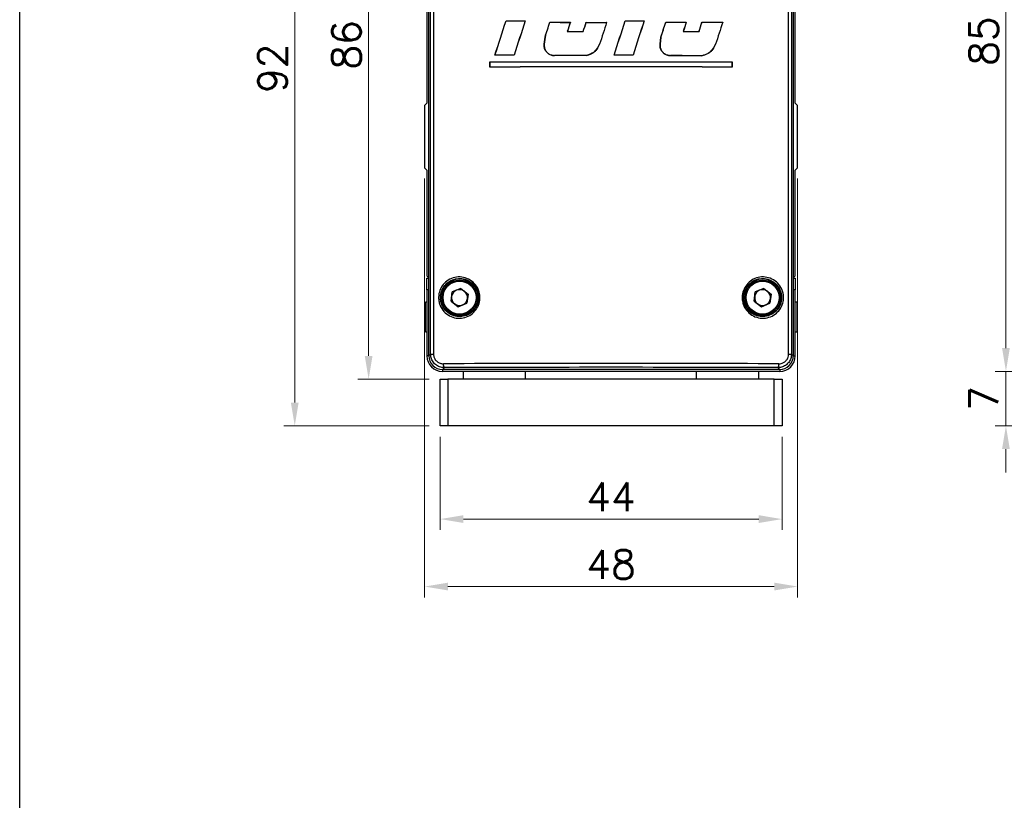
# Model space of a CAD drawing. Header units: inches. Extents: x 0 to 6721, y -3375 to 1330.
# Tile 104 of 196: x 3806 to 3932, y 329 to 429. Entities that reach past the tile are written whole.
import ezdxf

# ---------------------------------------------------------------- set-up
doc = ezdxf.new("R2010")
doc.units = ezdxf.units.IN
doc.header["$MEASUREMENT"] = 0
doc.linetypes.add('SLD-實線', pattern=[0])
doc.layers.add('AM_5', color=3, linetype='Continuous', lineweight=15)
doc.styles.add('尺寸標註', font='romans.shx', dxfattribs={"bigfont": 'CHINESET.SHX'})
doc.dimstyles.new('複本(3) CNS2-1$0', dxfattribs={"dimtxt": 3.7, "dimasz": 3, "dimexe": 1.4, "dimexo": 1.4, "dimgap": 1, "dimtad": 1, "dimtoh": 1, "dimdsep": 46, "dimtxsty": '尺寸標註', "dimcen": 0, "dimclrd": 2, "dimclre": 2, "dimclrt": 3, "dimadec": 0, "dimazin": 2, "dimtp": 0.1, "dimtm": 0.1, "dimtfac": 0.71, "dimtmove": 0, "dimatfit": 0, "dimfxl": 0, "dimlwd": 13, "dimlwe": 13, "dimarcsym": 0})

# ---------------------------------------------------------------- blocks, each defined once
blk = doc.blocks.new('*D303')
at = {"layer": 'AM_5', "color": 2, "lineweight": 13}
for p, q in [((3859.71, 375.57), (3859.71, 363.57)), ((3903.71, 375.57), (3903.71, 363.57)), ((3862.71, 364.97), (3900.71, 364.97))]:
    blk.add_line(p, q, dxfattribs=at)
at = {"layer": 'AM_5', "color": 2}
for points in [[(3862.71, 365.47), (3862.71, 364.47), (3859.71, 364.97)], [(3900.71, 365.47), (3900.71, 364.47), (3903.71, 364.97)]]:
    blk.add_solid(points, dxfattribs=at)
at = {"layer": 'Defpoints', "color": 0}
for p in [(3859.71, 376.97), (3903.71, 376.97), (3903.71, 364.97)]:
    blk.add_point(p, dxfattribs=at)
at = {"layer": 'AM_5', "color": 3, "insert": (3881.71, 367.82), "char_height": 3.7, "attachment_point": 5, "style": '尺寸標註'}
blk.add_mtext('44', dxfattribs=at)
blk = doc.blocks.new('*D304')
at = {"layer": 'AM_5', "color": 2, "lineweight": 13}
for p, q in [((3857.13, 468.97), (3839.6, 468.97)), ((3841, 379.97), (3841, 465.97)), ((3858.31, 376.97), (3839.6, 376.97))]:
    blk.add_line(p, q, dxfattribs=at)
at = {"layer": 'AM_5', "color": 2}
for points in [[(3840.5, 465.97), (3841.5, 465.97), (3841, 468.97)], [(3840.5, 379.97), (3841.5, 379.97), (3841, 376.97)]]:
    blk.add_solid(points, dxfattribs=at)
at = {"layer": 'Defpoints', "color": 0}
for p in [(3841, 468.97), (3858.53, 468.97), (3859.71, 376.97)]:
    blk.add_point(p, dxfattribs=at)
at = {"layer": 'AM_5', "color": 3, "insert": (3838.15, 422.97), "char_height": 3.7, "attachment_point": 5, "rotation": 90, "style": '尺寸標註'}
blk.add_mtext('92', dxfattribs=at)
blk = doc.blocks.new('*D279')
at = {"layer": 'AM_5', "color": 2, "lineweight": 13}
for p, q in [((3857.13, 468.97), (3849.11, 468.97)), ((3850.51, 465.97), (3850.51, 385.97)), ((3858.31, 382.97), (3849.11, 382.97))]:
    blk.add_line(p, q, dxfattribs=at)
at = {"layer": 'AM_5', "color": 2}
for points in [[(3850.01, 465.97), (3851.01, 465.97), (3850.51, 468.97)], [(3850.01, 385.97), (3851.01, 385.97), (3850.51, 382.97)]]:
    blk.add_solid(points, dxfattribs=at)
at = {"layer": 'Defpoints', "color": 0}
for p in [(3858.53, 468.97), (3850.51, 382.97), (3859.71, 382.97)]:
    blk.add_point(p, dxfattribs=at)
at = {"layer": 'AM_5', "color": 3, "insert": (3847.66, 425.97), "char_height": 3.7, "attachment_point": 5, "rotation": 90, "style": '尺寸標註'}
blk.add_mtext('86', dxfattribs=at)
blk = doc.blocks.new('*D291')
at = {"layer": 'AM_5', "color": 2, "lineweight": 13}
for p, q in [((3964.96, 468.97), (3931.12, 468.97)), ((3932.52, 465.97), (3932.52, 386.97)), ((3964.96, 383.97), (3931.12, 383.97))]:
    blk.add_line(p, q, dxfattribs=at)
at = {"layer": 'AM_5', "color": 2}
for points in [[(3932.02, 465.97), (3933.02, 465.97), (3932.52, 468.97)], [(3932.02, 386.97), (3933.02, 386.97), (3932.52, 383.97)]]:
    blk.add_solid(points, dxfattribs=at)
at = {"layer": 'Defpoints', "color": 0}
for p in [(3966.36, 468.97), (3932.52, 383.97), (3966.36, 383.97)]:
    blk.add_point(p, dxfattribs=at)
at = {"layer": 'AM_5', "color": 3, "insert": (3929.67, 426.47), "char_height": 3.7, "attachment_point": 5, "rotation": 90, "style": '尺寸標註'}
blk.add_mtext('85', dxfattribs=at)
blk = doc.blocks.new('*D292')
at = {"layer": 'AM_5', "color": 2, "lineweight": 13}
for p, q in [((3932.52, 386.97), (3932.52, 389.97)), ((3964.96, 383.97), (3931.12, 383.97)), ((3932.52, 383.97), (3932.52, 376.97)), ((3973.46, 376.97), (3931.12, 376.97)), ((3932.52, 373.97), (3932.52, 370.97))]:
    blk.add_line(p, q, dxfattribs=at)
at = {"layer": 'AM_5', "color": 2}
for points in [[(3932.02, 386.97), (3933.02, 386.97), (3932.52, 383.97)], [(3932.02, 373.97), (3933.02, 373.97), (3932.52, 376.97)]]:
    blk.add_solid(points, dxfattribs=at)
at = {"layer": 'Defpoints', "color": 0}
for p in [(3966.36, 383.97), (3932.52, 376.97), (3974.86, 376.97)]:
    blk.add_point(p, dxfattribs=at)
at = {"layer": 'AM_5', "color": 3, "insert": (3929.67, 380.47), "char_height": 3.7, "attachment_point": 5, "rotation": 90, "style": '尺寸標註'}
blk.add_mtext('7', dxfattribs=at)
blk = doc.blocks.new('*D297')
at = {"layer": 'AM_5', "color": 2, "lineweight": 13}
for p, q in [((3857.71, 408.77), (3857.71, 354.89)), ((3905.71, 408.77), (3905.71, 354.89)), ((3860.71, 356.29), (3902.71, 356.29))]:
    blk.add_line(p, q, dxfattribs=at)
at = {"layer": 'AM_5', "color": 2}
for points in [[(3860.71, 356.79), (3860.71, 355.79), (3857.71, 356.29)], [(3902.71, 356.79), (3902.71, 355.79), (3905.71, 356.29)]]:
    blk.add_solid(points, dxfattribs=at)
at = {"layer": 'Defpoints', "color": 0}
for p in [(3857.71, 410.17), (3905.71, 410.17), (3905.71, 356.29)]:
    blk.add_point(p, dxfattribs=at)
at = {"layer": 'AM_5', "color": 3, "insert": (3881.71, 359.14), "char_height": 3.7, "attachment_point": 5, "style": '尺寸標註'}
blk.add_mtext('48', dxfattribs=at)

msp = doc.modelspace()

# ---------------------------------------------------------------- linework, layer by layer
at = {"color": 7, "linetype": 'SLD-實線', "lineweight": 25}
for p, q in [((3858.255, 385.967), (3858.255, 467.917)), ((3858.484, 386.196), (3858.484, 467.688)), ((3858.859, 467.688), (3858.859, 386.196)), ((3904.551, 386.196), (3904.551, 467.688)), ((3904.926, 467.688), (3904.926, 386.196)), ((3905.155, 467.917), (3905.155, 385.967)), ((3858.005, 459.845), (3858.005, 418.467)), ((3905.405, 418.467), (3905.405, 459.845)), ((3868.19, 429.083), (3868.192, 429.08)), ((3870.657, 429.077), (3870.652, 429.074)), ((3873.828, 428.885), (3873.83, 428.881)), ((3876.467, 428.882), (3876.462, 428.878)), ((3878.507, 428.88), (3878.51, 428.876)), ((3881.14, 428.879), (3881.135, 428.875)), ((3883.518, 429.066), (3883.521, 429.062)), ((3885.959, 429.067), (3885.954, 429.064)), ((3888.737, 428.884), (3888.74, 428.88)), ((3891.385, 428.888), (3891.38, 428.884)), ((3893.408, 428.892), (3893.41, 428.888)), ((3896.076, 428.899), (3896.071, 428.895)), ((3876.08, 427.687), (3876.075, 427.683)), ((3878.119, 427.685), (3878.122, 427.681)), ((3890.996, 427.692), (3890.991, 427.688)), ((3893.02, 427.696), (3893.023, 427.692)), ((3873.108, 426.074), (3873.21, 426.969)), ((3873.108, 426.074), (3873.112, 426.073)), ((3873.214, 426.968), (3873.112, 426.073)), ((3873.21, 426.969), (3873.214, 426.968)), ((3880.238, 426.076), (3880.235, 426.077)), ((3888.021, 426.073), (3888.122, 426.968)), ((3888.021, 426.073), (3888.024, 426.073)), ((3888.126, 426.968), (3888.024, 426.073)), ((3888.122, 426.968), (3888.126, 426.968)), ((3895.163, 426.07), (3895.16, 426.072)), ((3866.759, 424.648), (3866.764, 424.651)), ((3869.237, 424.654), (3869.235, 424.658)), ((3874.425, 424.591), (3874.425, 424.595)), ((3878.489, 424.595), (3878.489, 424.599)), ((3882.104, 424.669), (3882.109, 424.673)), ((3884.543, 424.668), (3884.54, 424.672)), ((3889.334, 424.591), (3889.334, 424.594)), ((3893.399, 424.583), (3893.399, 424.587)), ((3866.121, 423.819), (3866.124, 423.815)), ((3866.121, 423.122), (3866.121, 423.819)), ((3866.124, 423.815), (3866.124, 423.125)), ((3897.29, 423.819), (3897.286, 423.815)), ((3897.286, 423.125), (3897.286, 423.815)), ((3897.29, 423.819), (3897.29, 423.122)), ((3866.121, 423.122), (3866.124, 423.125)), ((3897.29, 423.122), (3897.286, 423.125)), ((3858.005, 418.467), (3857.705, 418.167)), ((3857.705, 418.167), (3857.705, 410.167)), ((3905.705, 418.167), (3905.405, 418.467)), ((3905.705, 410.167), (3905.705, 418.167)), ((3857.705, 410.167), (3858.005, 409.867)), ((3858.005, 409.867), (3858.005, 396.267)), ((3905.405, 409.867), (3905.705, 410.167)), ((3905.405, 396.267), (3905.405, 409.867)), ((3858.005, 396.267), (3858.255, 396.017)), ((3858.005, 395.967), (3858.255, 395.967)), ((3858.005, 394.467), (3858.005, 395.967)), ((3858.185, 396.088), (3858.185, 395.967)), ((3905.155, 396.017), (3905.405, 396.267)), ((3905.155, 395.967), (3905.405, 395.967)), ((3905.226, 395.967), (3905.226, 396.088)), ((3905.405, 395.967), (3905.405, 394.467)), ((3858.005, 394.467), (3858.005, 385.967)), ((3861.114, 393.017), (3861.269, 394.187)), ((3862.36, 394.638), (3861.269, 394.187)), ((3862.36, 394.638), (3863.296, 393.918)), ((3900.114, 393.017), (3900.269, 394.187)), ((3901.36, 394.638), (3900.269, 394.187)), ((3901.36, 394.638), (3902.296, 393.918)), ((3905.405, 385.967), (3905.405, 394.467)), ((3858.005, 392.867), (3857.805, 392.867)), ((3857.805, 389.067), (3857.805, 392.867)), ((3861.114, 393.017), (3862.05, 392.297)), ((3863.296, 393.918), (3863.141, 392.748)), ((3900.114, 393.017), (3901.05, 392.297)), ((3902.296, 393.918), (3902.141, 392.748)), ((3905.605, 392.867), (3905.405, 392.867)), ((3905.605, 392.867), (3905.605, 390.967)), ((3862.05, 392.297), (3863.141, 392.748)), ((3901.05, 392.297), (3902.141, 392.748)), ((3905.605, 390.967), (3905.605, 389.067)), ((3857.805, 389.067), (3858.005, 389.067)), ((3905.405, 389.067), (3905.605, 389.067)), ((3858.255, 385.967), (3858.484, 386.196)), ((3858.484, 386.196), (3858.859, 386.196)), ((3904.551, 386.196), (3904.926, 386.196)), ((3904.926, 386.196), (3905.155, 385.967)), ((3860.24, 384.452), (3860.005, 384.217)), ((3903.405, 384.217), (3860.005, 384.217)), ((3903.405, 383.967), (3860.005, 383.967)), ((3862.705, 382.967), (3862.705, 383.967)), ((3870.705, 382.967), (3870.705, 383.967)), ((3892.705, 382.967), (3892.705, 383.967)), ((3900.705, 382.967), (3900.705, 383.967)), ((3903.405, 384.217), (3903.171, 384.452)), ((3859.705, 376.967), (3859.705, 382.967)), ((3859.705, 382.967), (3860.705, 382.967)), ((3860.705, 382.967), (3860.705, 376.967)), ((3902.705, 382.967), (3860.705, 382.967)), ((3902.705, 376.967), (3902.705, 382.967)), ((3902.705, 382.967), (3903.705, 382.967)), ((3903.705, 382.967), (3903.705, 376.967)), ((3860.705, 376.967), (3859.705, 376.967)), ((3902.705, 376.967), (3860.705, 376.967)), ((3903.705, 376.967), (3902.705, 376.967))]:
    msp.add_line(p, q, dxfattribs=at)
at = {"color": 8, "linetype": 'SLD-實線', "lineweight": 25}
for p, q in [((3858.255, 394.467), (3858.005, 394.467)), ((3905.405, 394.467), (3905.155, 394.467)), ((3858.255, 385.967), (3858.005, 385.967)), ((3905.155, 385.967), (3905.405, 385.967)), ((3860.005, 384.217), (3860.005, 383.967)), ((3903.405, 384.217), (3903.405, 383.967))]:
    msp.add_line(p, q, dxfattribs=at)
msp.add_lwpolyline([(3805.604, 264.762), (3805.604, 769.318), (4359.83, 769.318), (4359.83, 264.762)])
msp.add_lwpolyline([(3805.604, 769.318), (4359.83, 769.318), (4359.83, 0), (3805.604, 0)], close=True)
at = {"color": 7, "linetype": 'SLD-實線', "lineweight": 25}
for centre, radius in [((3862.205, 393.467), 2.4), ((3862.205, 393.467), 2.25), ((3862.205, 393.467), 2.125), ((3901.205, 393.467), 2.4), ((3901.205, 393.467), 2.25), ((3901.205, 393.467), 2.125)]:
    msp.add_circle(centre, radius, dxfattribs=at)
for centre, radius, start, end in [((3862.205, 393.467), 1.022, 112.44828, 172.44828), ((3862.205, 393.467), 1.022, 52.44828, 112.44828), ((3862.205, 393.467), 1.023, 352.44828, 52.44828), ((3901.205, 393.467), 1.022, 112.44828, 172.44828), ((3901.205, 393.467), 1.022, 52.44828, 112.44828), ((3901.205, 393.467), 1.023, 352.44828, 52.44828), ((3862.205, 393.467), 1.023, 172.44828, 232.44828), ((3862.205, 393.467), 1.023, 292.44828, 352.44828), ((3901.205, 393.467), 1.023, 172.44828, 232.44828), ((3901.205, 393.467), 1.023, 292.44828, 352.44828), ((3862.205, 393.467), 1.023, 232.44828, 292.44828), ((3901.205, 393.467), 1.023, 232.44828, 292.44828), ((3860.005, 385.967), 2, 180, 270), ((3903.405, 385.967), 2, 270, 0), ((3860.762, 384.839), 0.651, 170.02266, 216.52657), ((3902.648, 384.839), 0.651, 323.47343, 9.97734)]:
    msp.add_arc(centre, radius, start, end, dxfattribs=at)
for centre, major_axis, ratio, start_param, end_param in [((3881.705, 476.252), (91.487, 284.465), 0.0053442, 4.5316885, 4.5475216), ((3881.705, 476.252), (91.687, 285.087), 0.0053442, 4.5321035, 4.5478758), ((3881.705, 430.663), (91.5, 0), 0.0174551, 4.5641369, 4.5913447), ((3881.705, 430.663), (91.7, 0), 0.0174551, 4.5644911, 4.5915572), ((3881.705, 458.244), (91.687, 285.087), 0.0053442, 1.6750128, 1.6905981), ((3881.705, 458.244), (91.487, 284.465), 0.0053442, 1.6752253, 1.6908699), ((3881.705, 458.567), (91.487, 284.465), 0.0053442, 4.6027992, 4.6095731), ((3881.705, 458.567), (91.687, 285.087), 0.0053442, 4.60304, 4.6097895), ((3881.705, 430.476), (91.5, 0), 0.0174551, 4.6261884, 4.6551116), ((3881.705, 430.476), (91.7, 0), 0.0174551, 4.6264048, 4.6551842), ((3881.705, 439.853), (91.687, 282.54), 0.0053878, 1.6113999, 1.615632), ((3881.705, 439.853), (91.487, 281.924), 0.0053878, 1.6114724, 1.6157139), ((3881.705, 443.901), (91.487, 281.924), 0.0053878, 4.6565878, 4.6608327), ((3881.705, 443.901), (91.687, 282.54), 0.0053878, 4.6567011, 4.6609367), ((3881.705, 430.476), (91.5, 0), 0.0174551, 4.6774339, 4.7062066), ((3881.705, 430.476), (91.7, 0), 0.0174551, 4.6775379, 4.7061679), ((3881.705, 425.422), (91.687, 285.087), 0.0053442, 1.5604021, 1.5702175), ((3881.705, 425.422), (91.487, 284.465), 0.0053442, 1.5603634, 1.5702165), ((3881.705, 428.645), (91.487, 284.465), 0.0053442, 4.7001318, 4.715589), ((3881.705, 428.645), (91.687, 285.087), 0.0053442, 4.7001745, 4.7155735), ((3881.705, 430.663), (91.5, 0), 0.0174551, 4.7322043, 4.758894), ((3881.705, 430.663), (91.7, 0), 0.0174551, 4.7321888, 4.7587401), ((3881.705, 410.636), (91.687, 285.087), 0.0053442, 1.5078299, 1.5232611), ((3881.705, 410.636), (91.487, 284.465), 0.0053442, 1.507676, 1.5231657), ((3881.705, 412.224), (91.487, 284.465), 0.0053442, 4.7659615, 4.7727045), ((3881.705, 412.224), (91.687, 285.087), 0.0053442, 4.7658454, 4.7725642), ((3881.705, 430.476), (91.5, 0), 0.0174551, 4.7893198, 4.8183759), ((3881.705, 430.476), (91.7, 0), 0.0174551, 4.7891795, 4.8180907), ((3881.705, 393.925), (91.687, 282.54), 0.0053878, 1.4484934, 1.4527575), ((3881.705, 393.925), (91.487, 281.924), 0.0053878, 1.4482082, 1.4524819), ((3881.705, 397.972), (91.487, 281.924), 0.0053878, 4.8197668, 4.8240339), ((3881.705, 397.972), (91.687, 282.54), 0.0053878, 4.8195231, 4.8237807), ((3881.705, 430.476), (91.5, 0), 0.0174551, 4.8406351, 4.8700956), ((3881.705, 430.476), (91.7, 0), 0.0174551, 4.8403819, 4.869695), ((3881.705, 379.079), (91.687, 285.087), 0.0053442, 1.396875, 1.406925), ((3881.705, 379.079), (91.487, 284.465), 0.0053442, 1.3964744, 1.4065638), ((3881.705, 429.281), (91.7, 0), 0.0174551, 4.6509521, 4.6733023), ((3881.705, 429.281), (91.5, 0), 0.0174551, 4.6508702, 4.673189), ((3881.705, 429.281), (91.7, 0), 0.0174551, 4.8138266, 4.8361243), ((3881.705, 429.281), (91.5, 0), 0.0174551, 4.8141022, 4.836368), ((3881.705, 423.072), (91.5, 0), 0.0174551, 1.7074852, 1.7348815), ((3881.705, 423.072), (91.7, 0), 0.0174551, 1.7072134, 1.7344665), ((3881.705, 422.999), (91.7, 0), 0.0174551, 1.605879, 1.6502675), ((3881.705, 422.999), (91.5, 0), 0.0174551, 1.6059521, 1.6504415), ((3881.705, 423.072), (91.5, 0), 0.0174551, 1.539781, 1.5664382), ((3881.705, 423.072), (91.7, 0), 0.0174551, 1.5398764, 1.5663955), ((3881.705, 422.999), (91.7, 0), 0.0174551, 1.4429271, 1.4875037), ((3881.705, 422.999), (91.5, 0), 0.0174551, 1.4426423, 1.4873211), ((3881.705, 425.392), (91.5, 0), 0.0174551, 4.5412331, 4.8835448), ((3881.705, 425.392), (91.7, 0), 0.0174551, 4.5416494, 4.8831286), ((3881.705, 421.548), (91.5, 0), 0.0174551, 1.3996405, 1.7419522), ((3881.705, 421.548), (91.7, 0), 0.0174551, 1.4000568, 1.7415359), ((3860.005, 385.968), (1.238, 1.238), 0.9996955, 2.3563468, 3.9268385), ((3903.405, 385.968), (-1.238, 1.238), 0.9996955, 2.3563468, 3.9268385), ((3881.705, 383.408), (91.5, 0), 0.0173597, 1.3326658, 1.8089269), ((3881.705, 382.908), (91, 0), 0.0174551, 1.3326658, 1.8089269)]:
    msp.add_ellipse(centre, major_axis=major_axis, ratio=ratio, start_param=start_param, end_param=end_param, dxfattribs=at)
for points, knots in [([(3874.425, 424.591), (3874.277, 424.605), (3873.98, 424.632), (3873.582, 424.857), (3873.282, 425.191), (3873.098, 425.615), (3873.105, 425.919), (3873.108, 426.074)], [0, 0, 0, 0, 0.1985721, 0.3975938, 0.5964141, 0.7945334, 1, 1, 1, 1]), ([(3873.112, 426.073), (3873.107, 425.935), (3873.098, 425.649), (3873.259, 425.237), (3873.543, 424.893), (3873.928, 424.662), (3874.241, 424.596), (3874.407, 424.595), (3874.425, 424.595)], [0, 0, 0, 0, 0.18468, 0.3815274, 0.5786496, 0.7765455, 0.9751855, 1, 1, 1, 1]), ([(3878.489, 424.599), (3878.74, 424.674), (3879.244, 424.826), (3879.875, 425.354), (3880.114, 425.834), (3880.235, 426.077)], [0, 0, 0, 0, 0.3286731, 0.6598436, 1, 1, 1, 1]), ([(3880.238, 426.076), (3880.125, 425.845), (3879.895, 425.377), (3879.273, 424.836), (3878.755, 424.677), (3878.489, 424.595)], [0, 0, 0, 0, 0.3219075, 0.6527993, 1, 1, 1, 1]), ([(3889.334, 424.591), (3889.186, 424.605), (3888.889, 424.633), (3888.492, 424.859), (3888.193, 425.193), (3888.01, 425.617), (3888.017, 425.92), (3888.021, 426.073)], [0, 0, 0, 0, 0.1988132, 0.3980863, 0.5969548, 0.795241, 1, 1, 1, 1]), ([(3888.024, 426.073), (3888.02, 425.934), (3888.01, 425.648), (3888.172, 425.235), (3888.457, 424.893), (3888.858, 424.644), (3889.17, 424.611), (3889.334, 424.594)], [0, 0, 0, 0, 0.1853628, 0.3830568, 0.580866, 0.7790669, 1, 1, 1, 1]), ([(3893.399, 424.587), (3893.652, 424.662), (3894.162, 424.814), (3894.798, 425.345), (3895.039, 425.829), (3895.16, 426.072)], [0, 0, 0, 0, 0.3301272, 0.6632751, 1, 1, 1, 1]), ([(3895.163, 426.07), (3895.05, 425.841), (3894.82, 425.373), (3894.196, 424.827), (3893.671, 424.666), (3893.399, 424.583)], [0, 0, 0, 0, 0.3173345, 0.6459179, 1, 1, 1, 1]), ([(3859.525, 393.2), (3859.518, 393.313), (3859.493, 393.716), (3859.635, 394.41), (3860.073, 395.176), (3860.742, 395.765), (3861.581, 396.109), (3862.502, 396.156), (3863.392, 395.888), (3864.139, 395.335), (3864.589, 394.66), (3864.83, 393.911), (3864.861, 393.123), (3864.602, 392.268), (3864.077, 391.543), (3863.343, 391.027), (3862.47, 390.777), (3861.554, 390.83), (3860.699, 391.192), (3860.019, 391.823), (3859.634, 392.538), (3859.555, 393.02), (3859.525, 393.2)], [0, 0, 0, 0, 0.020191, 0.0717757, 0.1234394, 0.1761762, 0.2303945, 0.2857445, 0.3413501, 0.396331, 0.4502392, 0.4837185, 0.5358747, 0.5880374, 0.640374, 0.6933831, 0.7473819, 0.8023908, 0.8579822, 0.913296, 0.9674187, 1, 1, 1, 1]), ([(3859.773, 393.221), (3859.8, 393.053), (3859.872, 392.611), (3860.091, 392.206), (3860.429, 391.758), (3860.856, 391.363), (3861.643, 391.029), (3862.489, 390.979), (3863.294, 391.21), (3863.972, 391.688), (3864.456, 392.358), (3864.696, 393.149), (3864.667, 393.878), (3864.445, 394.571), (3864.029, 395.194), (3863.34, 395.706), (3862.518, 395.954), (3861.669, 395.91), (3860.895, 395.592), (3860.278, 395.047), (3859.874, 394.339), (3859.743, 393.697), (3859.766, 393.325), (3859.773, 393.221)], [0, 0, 0, 0, 0.0325469, 0.0861504, 0.0866469, 0.141975, 0.1976109, 0.2526662, 0.3066922, 0.3597037, 0.4120237, 0.4641594, 0.5162859, 0.5497481, 0.6036375, 0.6586191, 0.7142518, 0.7696483, 0.8239104, 0.8766635, 0.9283033, 0.9798329, 1, 1, 1, 1]), ([(3898.591, 393.193), (3898.584, 393.294), (3898.557, 393.688), (3898.688, 394.38), (3899.123, 395.159), (3899.792, 395.756), (3900.626, 396.104), (3901.539, 396.159), (3902.427, 395.902), (3903.182, 395.359), (3903.644, 394.683), (3903.891, 393.933), (3903.928, 393.149), (3903.681, 392.301), (3903.174, 391.575), (3902.451, 391.047), (3901.579, 390.781), (3900.656, 390.821), (3899.793, 391.174), (3899.107, 391.794), (3898.708, 392.511), (3898.624, 393), (3898.591, 393.193)], [0, 0, 0, 0, 0.018168, 0.0703506, 0.1225587, 0.1752875, 0.2289205, 0.2836009, 0.3390689, 0.3945933, 0.4492121, 0.4832653, 0.5348154, 0.5863682, 0.6382463, 0.6913831, 0.7459786, 0.8014976, 0.8570061, 0.911713, 0.9653184, 1, 1, 1, 1]), ([(3898.753, 393.213), (3898.783, 393.035), (3898.86, 392.584), (3899.09, 392.174), (3899.433, 391.734), (3899.864, 391.345), (3900.658, 391.021), (3901.511, 390.983), (3902.315, 391.23), (3902.981, 391.718), (3903.45, 392.389), (3903.677, 393.173), (3903.643, 393.898), (3903.415, 394.591), (3902.989, 395.216), (3902.293, 395.719), (3901.473, 395.956), (3900.631, 395.906), (3899.862, 395.584), (3899.244, 395.032), (3898.843, 394.311), (3898.722, 393.672), (3898.747, 393.307), (3898.753, 393.213)], [0, 0, 0, 0, 0.0346629, 0.0879107, 0.088251, 0.1429525, 0.1984809, 0.2540428, 0.3086857, 0.3618486, 0.4137141, 0.4652183, 0.516708, 0.5507311, 0.6053353, 0.6608874, 0.716404, 0.7711259, 0.8247775, 0.8775012, 0.9296882, 0.9818422, 1, 1, 1, 1]), ([(3860.24, 384.452), (3860.037, 384.472), (3859.631, 384.511), (3859.094, 384.828), (3858.699, 385.291), (3858.508, 385.778), (3858.491, 386.085), (3858.484, 386.196)], [0, 0, 0, 0, 0.2221933, 0.4452976, 0.6657382, 0.8796041, 1, 1, 1, 1]), ([(3858.859, 386.196), (3858.864, 386.117), (3858.877, 385.897), (3859.014, 385.548), (3859.299, 385.218), (3859.685, 384.993), (3859.976, 384.966), (3860.122, 384.952)], [0, 0, 0, 0, 0.1191279, 0.3312143, 0.5512361, 0.7755565, 1, 1, 1, 1]), ([(3904.926, 386.196), (3904.908, 386.005), (3904.871, 385.624), (3904.587, 385.114), (3904.164, 384.719), (3903.667, 384.488), (3903.322, 384.463), (3903.171, 384.452)], [0, 0, 0, 0, 0.206623, 0.4125423, 0.6202106, 0.8336638, 1, 1, 1, 1]), ([(3903.289, 384.952), (3903.397, 384.96), (3903.645, 384.977), (3904.002, 385.141), (3904.306, 385.422), (3904.511, 385.787), (3904.538, 386.06), (3904.551, 386.196)], [0, 0, 0, 0, 0.1680716, 0.3830494, 0.5908468, 0.7954925, 1, 1, 1, 1])]:
    msp.add_open_spline(points, degree=3, knots=knots, dxfattribs=at)

# ---------------------------------------------------------------- dimensions: what is measured, and where the dimension line sits
at = {"layer": 'AM_5'}
for base, p1, p2, override, picture, middle in [((3840.996, 468.967), (3859.705, 376.967), (3858.527, 468.967), {"dimdec": 1}, '*D304', (3838.146, 422.967)), ((3850.508, 382.967), (3858.527, 468.967), (3859.705, 382.967), {"dimdec": 1}, '*D279', (3847.658, 425.967)), ((3932.521, 383.967), (3966.363, 468.967), (3966.363, 383.967), {"dimdec": 1, "dimtix": 1}, '*D291', (3929.671, 426.467)), ((3932.521, 376.967), (3966.363, 383.967), (3974.863, 376.967), {"dimdec": 1, "dimtix": 1}, '*D292', (3929.671, 380.467))]:
    dim = msp.add_linear_dim(base=base, p1=p1, p2=p2, angle=90, dimstyle='複本(3) CNS2-1$0', override=override, dxfattribs=at)
    dim.commit()
    dim.dimension.update_dxf_attribs({"geometry": picture, "text_midpoint": middle})
for base, p1, p2, picture, middle in [((3905.705, 356.293), (3857.705, 410.167), (3905.705, 410.167), '*D297', (3881.705, 359.143)), ((3903.705, 364.967), (3859.705, 376.967), (3903.705, 376.967), '*D303', (3881.705, 367.817))]:
    dim = msp.add_linear_dim(base=base, p1=p1, p2=p2, dimstyle='複本(3) CNS2-1$0', override={"dimdec": 1}, dxfattribs=at)
    dim.commit()
    dim.dimension.update_dxf_attribs({"geometry": picture, "text_midpoint": middle})

doc.saveas('drawing.dxf')
